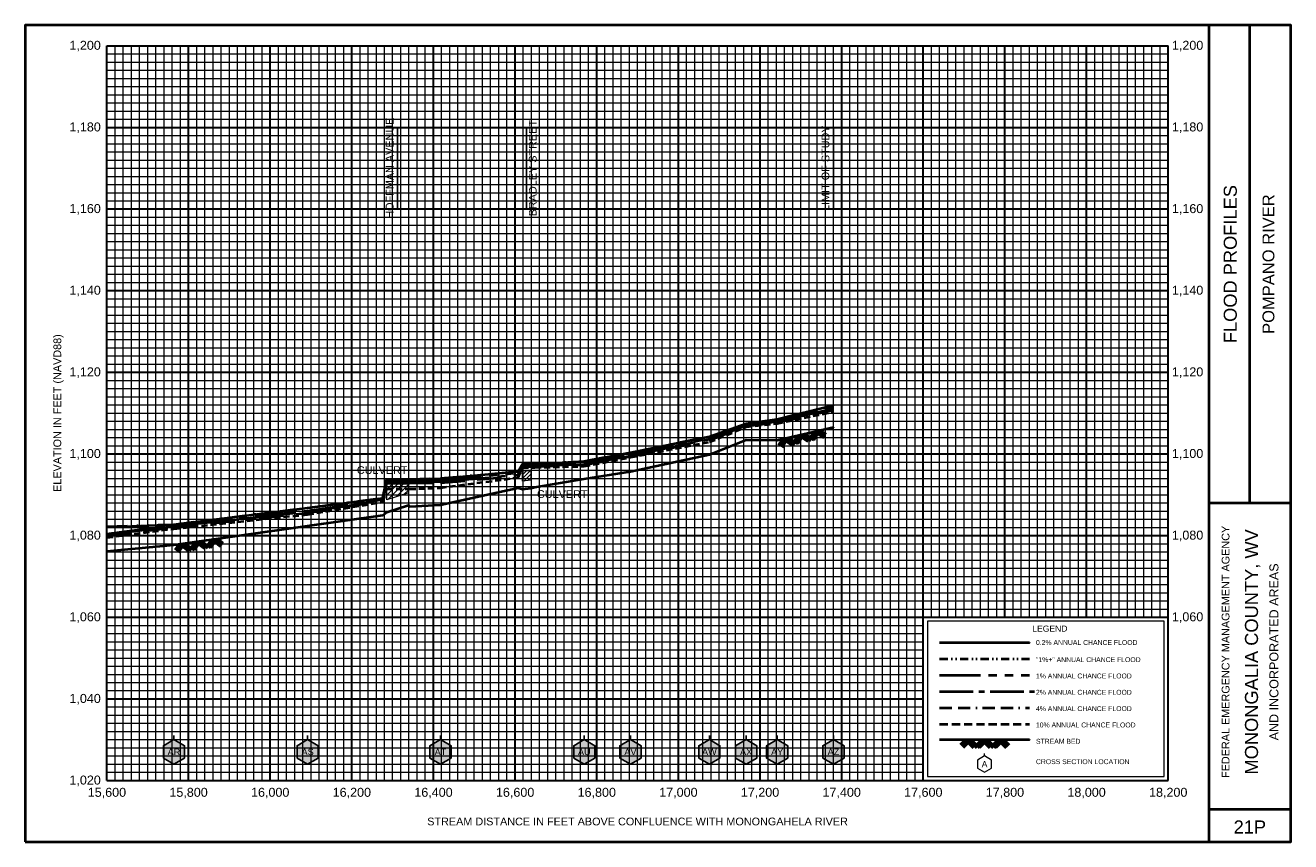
# Model space of a CAD drawing. Extents: x -200 to 18900, y -50 to 5850.
# Tile 4 of 7: x 3800 to 6900, y 3850 to 5850. Entities that reach past the tile are written whole.
import ezdxf
from ezdxf.enums import TextEntityAlignment as Align

# ---------------------------------------------------------------- set-up
doc = ezdxf.new("R2010")
doc.units = 0
doc.header["$LTSCALE"] = 200
for name, pattern in [('BORDERX2', [3.5, 1, -0.5, 1, -0.5, 0, -0.5]), ('CENTER2', [1.125, 0.75, -0.125, 0.125, -0.125]), ('DIVIDE', [1.25, 0.5, -0.25, 0, -0.25, 0, -0.25]), ('HIDDEN', [0.375, 0.25, -0.125]), ('PHANTOM2', [1.25, 0.625, -0.125, 0.125, -0.125, 0.125, -0.125])]:
    doc.linetypes.add(name, pattern=pattern)
for name, color, linetype, lineweight in [('BORDERLINE', 7, 'Continuous', 40), ('CULVERT', 7, 'Continuous', 0), ('GRID_MAJOR', 7, 'Continuous', 30), ('GRID_MINOR', 7, 'Continuous', 5), ('GRIDS', 7, 'Continuous', 20), ('LEGEND_BOX', 7, 'Continuous', 20), ('LEGEND_XSEC', 7, 'Continuous', 20), ('ROCK', 5, 'Continuous', 40), ('STREAM', 5, 'Continuous', 40), ('TEXT', 7, 'Continuous', 25), ('WS10', 6, 'HIDDEN', 40), ('WS100', 2, 'PHANTOM2', 40), ('WS1PLUS', 1, 'DIVIDE', 40), ('WS25', 14, 'BORDERX2', 40), ('WS50', 143, 'CENTER2', 40), ('WS500', 4, 'Continuous', 40), ('XSEC', 7, 'Continuous', 25), ('XSECTEXTLINE', 7, 'Continuous', 25)]:
    doc.layers.add(name, color=color, linetype=linetype, lineweight=lineweight)
doc.styles.get("Standard").update_dxf_attribs({"font": 'Arial', "height": 20})

# ---------------------------------------------------------------- blocks, each defined once
blk = doc.blocks.new('BORDER')
at = {"layer": 'BORDERLINE', "transparency": 33554687}
blk.add_line((14, 3.4), (14, 9.25), dxfattribs=at)
blk.add_lwpolyline([(-1, -0.75), (14.5, -0.75), (14.5, 9.25), (-1, 9.25), (-1, -0.75)], close=True, dxfattribs=at)
for points in [[(13.5, -0.75), (13.5, 9.25)], [(13.5, 3.4), (14.5, 3.4)], [(13.5, -0.35), (14.5, -0.35)]]:
    blk.add_lwpolyline(points, dxfattribs=at)
at = {"layer": 'GRID_MAJOR', "linetype": 'Continuous', "transparency": 33554687}
for p, q in [((11, 2), (11, 9)), ((12, 2), (12, 9))]:
    blk.add_line(p, q, dxfattribs=at)
at = {"layer": 'GRID_MAJOR', "transparency": 33554687}
blk.add_line((0, 1), (10, 1), dxfattribs=at)
for points in [[(0, 0), (0, 9)], [(0, 9), (13, 9)], [(1, 0), (1, 9)], [(2, 0), (2, 9)], [(3, 0), (3, 9)], [(4, 0), (4, 9)], [(5, 0), (5, 9)], [(6, 0), (6, 9)], [(7, 0), (7, 9)], [(8, 0), (8, 9)], [(9, 0), (9, 9)], [(10, 0), (10, 9)], [(13, 0), (13, 9)], [(0, 7), (13, 7)], [(0, 6), (13, 6)], [(0, 5), (13, 5)], [(0, 4), (13, 4)], [(0, 3), (13, 3)], [(0, 2), (13, 2)], [(0, 0), (13, 0)]]:
    blk.add_lwpolyline(points, dxfattribs=at)
at = {"layer": 'GRID_MAJOR', "linetype": 'Continuous', "transparency": 33554687}
blk.add_lwpolyline([(0, 8), (13, 8)], dxfattribs=at)
at = {"layer": 'GRID_MINOR', "color": 8, "linetype": 'Continuous', "transparency": 33554687}
for points in [[(0.1, 0), (0.1, 9)], [(0.2, 0), (0.2, 9)], [(0.3, 0), (0.3, 9)], [(0.4, 0), (0.4, 9)], [(0.5, 0), (0.5, 9)], [(0.6, 0), (0.6, 9)], [(0.7, 0), (0.7, 9)], [(0.8, 0), (0.8, 9)], [(0.9, 0), (0.9, 9)], [(1.1, 0), (1.1, 9)], [(1.2, 0), (1.2, 9)], [(1.3, 0), (1.3, 9)], [(1.4, 0), (1.4, 9)], [(1.5, 0), (1.5, 9)], [(1.6, 0), (1.6, 9)], [(1.7, 0), (1.7, 9)], [(1.8, 0), (1.8, 9)], [(1.9, 0), (1.9, 9)], [(2.1, 0), (2.1, 9)], [(2.2, 0), (2.2, 9)], [(2.3, 0), (2.3, 9)], [(2.4, 0), (2.4, 9)], [(2.5, 0), (2.5, 9)], [(2.6, 0), (2.6, 9)], [(2.7, 0), (2.7, 9)], [(2.8, 0), (2.8, 9)], [(2.9, 0), (2.9, 9)], [(3.1, 0), (3.1, 9)], [(3.2, 0), (3.2, 9)], [(3.3, 0), (3.3, 9)], [(3.4, 0), (3.4, 9)], [(3.5, 0), (3.5, 9)], [(3.6, 0), (3.6, 9)], [(3.7, 0), (3.7, 9)], [(3.8, 0), (3.8, 9)], [(3.9, 0), (3.9, 9)], [(4.1, 0), (4.1, 9)], [(4.2, 0), (4.2, 9)], [(4.3, 0), (4.3, 9)], [(4.4, 0), (4.4, 9)], [(4.5, 0), (4.5, 9)], [(4.6, 0), (4.6, 9)], [(4.7, 0), (4.7, 9)], [(4.8, 0), (4.8, 9)], [(4.9, 0), (4.9, 9)], [(5.1, 0), (5.1, 9)], [(5.2, 0), (5.2, 9)], [(5.3, 0), (5.3, 9)], [(5.4, 0), (5.4, 9)], [(5.5, 0), (5.5, 9)], [(5.6, 0), (5.6, 9)], [(5.7, 0), (5.7, 9)], [(5.8, 0), (5.8, 9)], [(5.9, 0), (5.9, 9)], [(6.1, 0), (6.1, 9)], [(6.2, 0), (6.2, 9)], [(6.3, 0), (6.3, 9)], [(6.4, 0), (6.4, 9)], [(6.5, 0), (6.5, 9)], [(6.6, 0), (6.6, 9)], [(6.7, 0), (6.7, 9)], [(6.8, 0), (6.8, 9)], [(6.9, 0), (6.9, 9)], [(7.1, 0), (7.1, 9)], [(7.2, 0), (7.2, 9)], [(7.3, 0), (7.3, 9)], [(7.4, 0), (7.4, 9)], [(7.5, 0), (7.5, 9)], [(7.6, 0), (7.6, 9)], [(7.7, 0), (7.7, 9)], [(7.8, 0), (7.8, 9)], [(7.9, 0), (7.9, 9)], [(8.1, 0), (8.1, 9)], [(8.2, 0), (8.2, 9)], [(8.3, 0), (8.3, 9)], [(8.4, 0), (8.4, 9)], [(8.5, 0), (8.5, 9)], [(8.6, 0), (8.6, 9)], [(8.7, 0), (8.7, 9)], [(8.8, 0), (8.8, 9)], [(8.9, 0), (8.9, 9)], [(9.1, 0), (9.1, 9)], [(9.2, 0), (9.2, 9)], [(9.3, 0), (9.3, 9)], [(9.4, 0), (9.4, 9)], [(9.5, 0), (9.5, 9)], [(9.6, 0), (9.6, 9)], [(9.7, 0), (9.7, 9)], [(9.8, 0), (9.8, 9)], [(9.9, 0), (9.9, 9)], [(10.1, 2), (10.1, 9)], [(10.2, 2), (10.2, 9)], [(10.3, 2), (10.3, 9)], [(10.4, 2), (10.4, 9)], [(10.5, 2), (10.5, 9)], [(10.6, 2), (10.6, 9)], [(10.7, 2), (10.7, 9)], [(10.8, 2), (10.8, 9)], [(10.9, 2), (10.9, 9)], [(11.1, 2), (11.1, 9)], [(11.2, 2), (11.2, 9)], [(11.3, 2), (11.3, 9)], [(11.4, 2), (11.4, 9)], [(11.5, 2), (11.5, 9)], [(11.6, 2), (11.6, 9)], [(11.7, 2), (11.7, 9)], [(11.8, 2), (11.8, 9)], [(11.9, 2), (11.9, 9)], [(12.1, 2), (12.1, 9)], [(12.2, 2), (12.2, 9)], [(12.3, 2), (12.3, 9)], [(12.4, 2), (12.4, 9)], [(12.5, 2), (12.5, 9)], [(12.6, 2), (12.6, 9)], [(12.7, 2), (12.7, 9)], [(12.8, 2), (12.8, 9)], [(12.9, 2), (12.9, 9)], [(0, 8.9), (13, 8.9)], [(0, 8.8), (13, 8.8)], [(0, 8.7), (13, 8.7)], [(0, 8.6), (13, 8.6)], [(0, 8.5), (13, 8.5)], [(0, 8.4), (13, 8.4)], [(0, 8.3), (13, 8.3)], [(0, 8.2), (13, 8.2)], [(0, 8.1), (13, 8.1)], [(0, 7.9), (13, 7.9)], [(0, 7.8), (13, 7.8)], [(0, 7.7), (13, 7.7)], [(0, 7.6), (13, 7.6)], [(0, 7.5), (13, 7.5)], [(0, 7.4), (13, 7.4)], [(0, 7.3), (13, 7.3)], [(0, 7.2), (13, 7.2)], [(0, 7.1), (13, 7.1)], [(0, 6.9), (13, 6.9)], [(0, 6.8), (13, 6.8)], [(0, 6.7), (13, 6.7)], [(0, 6.6), (13, 6.6)], [(0, 6.5), (13, 6.5)], [(0, 6.4), (13, 6.4)], [(0, 6.3), (13, 6.3)], [(0, 6.2), (13, 6.2)], [(0, 6.1), (13, 6.1)], [(0, 5.9), (13, 5.9)], [(0, 5.8), (13, 5.8)], [(0, 5.7), (13, 5.7)], [(0, 5.6), (13, 5.6)], [(0, 5.5), (13, 5.5)], [(0, 5.4), (13, 5.4)], [(0, 5.3), (13, 5.3)], [(0, 5.2), (13, 5.2)], [(0, 5.1), (13, 5.1)], [(0, 4.9), (13, 4.9)], [(0, 4.8), (13, 4.8)], [(0, 4.7), (13, 4.7)], [(0, 4.6), (13, 4.6)], [(0, 4.5), (13, 4.5)], [(0, 4.4), (13, 4.4)], [(0, 4.3), (13, 4.3)], [(0, 4.2), (13, 4.2)], [(0, 4.1), (13, 4.1)], [(0, 3.9), (13, 3.9)], [(0, 3.8), (13, 3.8)], [(0, 3.7), (13, 3.7)], [(0, 3.6), (13, 3.6)], [(0, 3.5), (13, 3.5)], [(0, 3.4), (13, 3.4)], [(0, 3.3), (13, 3.3)], [(0, 3.2), (13, 3.2)], [(0, 3.1), (13, 3.1)], [(0, 2.9), (13, 2.9)], [(0, 2.8), (13, 2.8)], [(0, 2.7), (13, 2.7)], [(0, 2.6), (13, 2.6)], [(0, 2.5), (13, 2.5)], [(0, 2.4), (13, 2.4)], [(0, 2.3), (13, 2.3)], [(0, 2.2), (13, 2.2)], [(0, 2.1), (13, 2.1)], [(0, 1.9), (10, 1.9)], [(0, 1.8), (10, 1.8)], [(0, 1.7), (10, 1.7)], [(0, 1.6), (10, 1.6)], [(0, 1.5), (10, 1.5)], [(0, 1.4), (10, 1.4)], [(0, 1.3), (10, 1.3)], [(0, 1.2), (10, 1.2)], [(0, 1.1), (10, 1.1)], [(0, 0.9), (10, 0.9)], [(0, 0.8), (10, 0.8)], [(0, 0.7), (10, 0.7)], [(0, 0.6), (10, 0.6)], [(0, 0.5), (10, 0.5)], [(0, 0.4), (10, 0.4)], [(0, 0.3), (10, 0.3)], [(0, 0.2), (10, 0.2)], [(0, 0.1), (10, 0.1)]]:
    blk.add_lwpolyline(points, dxfattribs=at)
blk = doc.blocks.new('ROCK', base_point=(0.312992, 0.001282))
at = {"layer": 'ROCK', "color": 5, "transparency": 33554687}
for p, q in [((0.375301, 0.001282), (0.312992, -0.061027)), ((0.412987, 0.001282), (0.331835, -0.07987)), ((0.450728, 0.001282), (0.350678, -0.098768)), ((0.450728, 0.001282), (0.550778, -0.098768)), ((0.575401, 0.001282), (0.513092, -0.061027)), ((0.613087, 0.001282), (0.531935, -0.07987)), ((0.650828, 0.001282), (0.550778, -0.098768)), ((0.650828, 0.001282), (0.750878, -0.098768)), ((0.775501, 0.001282), (0.713192, -0.061027)), ((0.813187, 0.001282), (0.732035, -0.07987)), ((0.850928, 0.001282), (0.750878, -0.098768)), ((0.850928, 0.001282), (0.913234, -0.06103)), ((0.413042, -0.036404), (0.475407, -0.098768)), ((0.431885, -0.017561), (0.513092, -0.098768)), ((0.613142, -0.036404), (0.675507, -0.098768)), ((0.631985, -0.017561), (0.713192, -0.098768)), ((0.813242, -0.036404), (0.875607, -0.098768)), ((0.832085, -0.017561), (0.895905, -0.08317))]:
    blk.add_line(p, q, dxfattribs=at)

msp = doc.modelspace()

# ---------------------------------------------------------------- hatches: boundary and pattern name
at = {"layer": 'CULVERT'}
h = msp.add_hatch(dxfattribs=at)
h.set_pattern_fill('ANSI31', color=9, scale=2, style=0, pattern_type=2)
h.paths.add_polyline_path([(5018.1, 4733.3), (5018.1, 4759.5), (5038.1, 4759.5), (5038.1, 4735.3)], flags=0)
h = msp.add_hatch(dxfattribs=at)
h.set_pattern_fill('ANSI31', color=9, scale=3, style=0, pattern_type=2)
h.paths.add_polyline_path([(4685.8, 4687.6), (4685.8, 4727.5), (4738.4, 4727.2), (4738.4, 4704.3)], flags=0)
at = {"layer": 'XSEC', "linetype": 'Continuous'}
for points in [[(4164.2, 4100), (4138.2, 4085), (4138.2, 4055), (4164.2, 4040), (4190.1, 4055), (4190.1, 4085)], [(4491.7, 4100), (4465.7, 4085), (4465.7, 4055), (4491.7, 4040), (4517.7, 4055), (4517.7, 4085)], [(4817.1, 4100), (4791.1, 4085), (4791.1, 4055), (4817.1, 4040), (4843.1, 4055), (4843.1, 4085)], [(5169.5, 4100), (5143.5, 4085), (5143.5, 4055), (5169.5, 4040), (5195.5, 4055), (5195.5, 4085)], [(5282.5, 4100), (5256.5, 4085), (5256.5, 4055), (5282.5, 4040), (5308.5, 4055), (5308.5, 4085)], [(5475.9, 4100), (5449.9, 4085), (5449.9, 4055), (5475.9, 4040), (5501.9, 4055), (5501.9, 4085)], [(5565.9, 4100), (5539.9, 4085), (5539.9, 4055), (5565.9, 4040), (5591.8, 4055), (5591.8, 4085)], [(5642, 4100), (5616.1, 4085), (5616.1, 4055), (5642, 4040), (5668, 4055), (5668, 4085)], [(5779.8, 4100), (5753.8, 4085), (5753.8, 4055), (5779.8, 4040), (5805.8, 4055), (5805.8, 4085)]]:
    msp.add_hatch(color=255, dxfattribs=at).paths.add_polyline_path(points, flags=0)

# ---------------------------------------------------------------- linework, layer by layer
at = {"layer": 'CULVERT', "transparency": 33554687}
for points in [[(5018.1, 4733.3), (5018.1, 4759.5), (5038.1, 4759.5), (5038.1, 4735.3)], [(4685.8, 4687.6), (4685.8, 4727.5), (4738.4, 4727.2), (4738.4, 4704.3)]]:
    msp.add_lwpolyline(points, close=True, dxfattribs=at)
at = {"layer": 'LEGEND_BOX', "color": 0, "ltscale": 0.8, "transparency": 33554687}
msp.add_lwpolyline([(6010, 4390), (6010, 4010), (6590, 4010), (6590, 4390), (6010, 4390), (6010, 4390)], dxfattribs=at)
at = {"layer": 'LEGEND_XSEC', "color": 0, "transparency": 33554687}
msp.add_lwpolyline([(6150, 4060), (6132.7, 4050), (6132.7, 4030), (6150, 4020), (6167.3, 4030), (6167.3, 4050), (6150, 4060), (6150, 4066), (6150, 4066)], dxfattribs=at)
at = {"layer": 'STREAM', "color": 5, "transparency": 33554687}
msp.add_lwpolyline([(4000, 4561.4), (4164.2, 4577.5), (4491.7, 4624.2), (4676.2, 4649.7), (4685.8, 4657.6), (4738.4, 4674.3), (4741.4, 4671.5), (4817.1, 4675.6), (5007.3, 4716.9), (5018.1, 4713.3), (5038.1, 4715.7), (5048.6, 4718.7), (5169.5, 4738.7), (5282.5, 4757), (5475.9, 4798.7), (5565.9, 4834.6), (5642, 4833.7), (5779.8, 4865.7), (5779.8, 4865.7)], dxfattribs=at)
at = {"layer": 'STREAM', "color": 5, "ltscale": 0.4, "transparency": 33554687}
msp.add_lwpolyline([(6040, 4100), (6260, 4100), (6260, 4100)], dxfattribs=at)
at = {"layer": 'TEXT', "color": 0, "transparency": 33554687}
msp.add_lwpolyline([(5779.8, 5400), (5779.8, 5600), (5779.8, 5600)], dxfattribs=at)
at = {"layer": 'WS10', "color": 6, "ltscale": 0.3, "transparency": 33554687}
msp.add_lwpolyline([(4000, 4595.2), (4164.2, 4616.8), (4491.7, 4651.8), (4676.2, 4682.1), (4685.8, 4714.1), (4738.4, 4714.1), (4741.4, 4714.1), (4817.1, 4717.1), (5007.3, 4741.9), (5018.1, 4766.9), (5038.1, 4766.9), (5048.6, 4766.9), (5169.5, 4769.7), (5282.5, 4791.7), (5475.9, 4829.2), (5565.9, 4866), (5642, 4874.5), (5779.8, 4903.5), (5779.8, 4903.5)], dxfattribs=at)
at = {"layer": 'WS10', "color": 6, "ltscale": 0.4, "transparency": 33554687}
msp.add_lwpolyline([(6040, 4138), (6260, 4138), (6260, 4138)], dxfattribs=at)
at = {"layer": 'WS100', "color": 2, "ltscale": 0.8, "transparency": 33554687}
for points in [[(4000, 4604.6), (4164.2, 4625), (4491.7, 4660.9), (4676.2, 4688.3), (4685.8, 4733.6), (4738.4, 4733.6), (4741.4, 4733.6), (4817.1, 4735.1), (5007.3, 4753.6), (5018.1, 4772.2), (5038.1, 4772.2), (5048.6, 4772.2), (5169.5, 4777.4), (5282.5, 4796.9), (5475.9, 4838.2), (5565.9, 4871.1), (5642, 4881.3), (5779.8, 4913.6), (5779.8, 4913.6)], [(6040, 4258), (6260, 4258), (6260, 4258)]]:
    msp.add_lwpolyline(points, dxfattribs=at)
at = {"layer": 'WS1PLUS', "color": 1, "ltscale": 0.5, "transparency": 33554687}
msp.add_lwpolyline([(4000, 4622.4), (4164.2, 4627.4), (4491.7, 4668), (4676.2, 4692), (4685.8, 4738.1), (4738.4, 4738.1), (4741.4, 4738.1), (4817.1, 4740.2), (5007.3, 4757.2), (5018.1, 4775.5), (5038.1, 4775.5), (5048.6, 4775.5), (5169.5, 4782.5), (5282.5, 4803.6), (5475.9, 4842.8), (5565.9, 4874.3), (5642, 4885.2), (5779.8, 4919.6), (5779.8, 4919.6)], dxfattribs=at)
at = {"layer": 'WS1PLUS', "color": 1, "ltscale": 0.2, "transparency": 33554687}
msp.add_lwpolyline([(6040, 4298), (6260, 4298), (6260, 4298)], dxfattribs=at)
at = {"layer": 'WS25', "color": 14, "ltscale": 0.3, "transparency": 33554687}
msp.add_lwpolyline([(4000, 4599.5), (4164.2, 4620.1), (4491.7, 4655.4), (4676.2, 4684.8), (4685.8, 4728), (4738.4, 4728), (4741.4, 4728), (4817.1, 4729.3), (5007.3, 4745.5), (5018.1, 4769.2), (5038.1, 4769.2), (5048.6, 4769.2), (5169.5, 4772.9), (5282.5, 4794), (5475.9, 4833.7), (5565.9, 4868.1), (5642, 4877.4), (5779.8, 4907.8), (5779.8, 4907.8)], dxfattribs=at)
at = {"layer": 'WS25', "color": 14, "ltscale": 0.15, "transparency": 33554687}
msp.add_lwpolyline([(6040, 4178), (6260, 4178), (6260, 4178)], dxfattribs=at)
at = {"layer": 'WS50', "color": 143, "ltscale": 0.8, "transparency": 33554687}
msp.add_lwpolyline([(4000, 4602.2), (4164.2, 4622.8), (4491.7, 4658.5), (4676.2, 4686.4), (4685.8, 4731.1), (4738.4, 4731.1), (4741.4, 4731.1), (4817.1, 4732.6), (5007.3, 4748.5), (5018.1, 4770.9), (5038.1, 4770.9), (5048.6, 4770.9), (5169.5, 4775.1), (5282.5, 4795.6), (5475.9, 4836.2), (5565.9, 4869.6), (5642, 4879.5), (5779.8, 4910.9), (5779.8, 4910.9)], dxfattribs=at)
at = {"layer": 'WS50', "color": 143, "ltscale": 0.55, "transparency": 33554687}
msp.add_lwpolyline([(6040, 4218), (6272, 4218), (6272, 4218)], dxfattribs=at)
at = {"layer": 'WS500', "color": 4, "ltscale": 0.8, "transparency": 33554687}
for points in [[(4000, 4620.5), (4164.2, 4627.4), (4491.7, 4668), (4676.2, 4691.9), (4685.8, 4737.9), (4738.4, 4737.9), (4741.4, 4737.9), (4817.1, 4740.1), (5007.3, 4757.2), (5018.1, 4775.2), (5038.1, 4775.2), (5048.6, 4775.2), (5169.5, 4782.5), (5282.5, 4803.6), (5475.9, 4842.8), (5565.9, 4874.3), (5642, 4885.2), (5779.8, 4919.6), (5779.8, 4919.6)], [(6040, 4338), (6260, 4338), (6260, 4338)]]:
    msp.add_lwpolyline(points, dxfattribs=at)
at = {"layer": 'XSEC', "color": 0, "transparency": 33554687}
for points in [[(4164.2, 4100), (4138.2, 4085), (4138.2, 4055), (4164.2, 4040), (4190.1, 4055), (4190.1, 4085), (4164.2, 4100), (4164.2, 4110), (4164.2, 4110)], [(4164.2, 4100), (4138.2, 4085), (4138.2, 4055), (4164.2, 4040), (4190.1, 4055), (4190.1, 4085), (4164.2, 4100)], [(4491.7, 4100), (4465.7, 4085), (4465.7, 4055), (4491.7, 4040), (4517.7, 4055), (4517.7, 4085), (4491.7, 4100), (4491.7, 4110), (4491.7, 4110)], [(4491.7, 4100), (4465.7, 4085), (4465.7, 4055), (4491.7, 4040), (4517.7, 4055), (4517.7, 4085), (4491.7, 4100)], [(4817.1, 4100), (4791.1, 4085), (4791.1, 4055), (4817.1, 4040), (4843.1, 4055), (4843.1, 4085), (4817.1, 4100), (4817.1, 4110), (4817.1, 4110)], [(4817.1, 4100), (4791.1, 4085), (4791.1, 4055), (4817.1, 4040), (4843.1, 4055), (4843.1, 4085), (4817.1, 4100)], [(5169.5, 4100), (5143.5, 4085), (5143.5, 4055), (5169.5, 4040), (5195.5, 4055), (5195.5, 4085), (5169.5, 4100), (5169.5, 4110), (5169.5, 4110)], [(5169.5, 4100), (5143.5, 4085), (5143.5, 4055), (5169.5, 4040), (5195.5, 4055), (5195.5, 4085), (5169.5, 4100)], [(5282.5, 4100), (5256.5, 4085), (5256.5, 4055), (5282.5, 4040), (5308.5, 4055), (5308.5, 4085), (5282.5, 4100), (5282.5, 4110), (5282.5, 4110)], [(5282.5, 4100), (5256.5, 4085), (5256.5, 4055), (5282.5, 4040), (5308.5, 4055), (5308.5, 4085), (5282.5, 4100)], [(5475.9, 4100), (5449.9, 4085), (5449.9, 4055), (5475.9, 4040), (5501.9, 4055), (5501.9, 4085), (5475.9, 4100), (5475.9, 4110), (5475.9, 4110)], [(5475.9, 4100), (5449.9, 4085), (5449.9, 4055), (5475.9, 4040), (5501.9, 4055), (5501.9, 4085), (5475.9, 4100)], [(5565.9, 4100), (5539.9, 4085), (5539.9, 4055), (5565.9, 4040), (5591.8, 4055), (5591.8, 4085), (5565.9, 4100), (5565.9, 4110), (5565.9, 4110)], [(5565.9, 4100), (5539.9, 4085), (5539.9, 4055), (5565.9, 4040), (5591.8, 4055), (5591.8, 4085), (5565.9, 4100)], [(5642, 4100), (5616.1, 4085), (5616.1, 4055), (5642, 4040), (5668, 4055), (5668, 4085), (5642, 4100), (5642, 4110), (5642, 4110)], [(5642, 4100), (5616.1, 4085), (5616.1, 4055), (5642, 4040), (5668, 4055), (5668, 4085), (5642, 4100)], [(5779.8, 4100), (5753.8, 4085), (5753.8, 4055), (5779.8, 4040), (5805.8, 4055), (5805.8, 4085), (5779.8, 4100), (5779.8, 4110), (5779.8, 4110)], [(5779.8, 4100), (5753.8, 4085), (5753.8, 4055), (5779.8, 4040), (5805.8, 4055), (5805.8, 4085), (5779.8, 4100)]]:
    msp.add_lwpolyline(points, dxfattribs=at)
at = {"layer": 'XSECTEXTLINE', "color": 0, "transparency": 33554687}
for points in [[(4712.1, 5400), (4712.1, 5600), (4712.1, 5600)], [(5028.1, 5400), (5028.1, 5600), (5028.1, 5600)]]:
    msp.add_lwpolyline(points, dxfattribs=at)

# ---------------------------------------------------------------- block references
at = {"layer": 'GRIDS', "transparency": 33554687, "xscale": 200, "yscale": 200, "zscale": 200}
msp.add_blockref('BORDER', (4000, 4000), dxfattribs=at)
at = {"layer": 'ROCK', "color": 5, "transparency": 33554687, "xscale": 200, "yscale": 200, "zscale": 200}
for p, rotation in [((5642, 4833.7), 13.073619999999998), ((4164.2, 4577.5), 8.115201)]:
    msp.add_blockref('ROCK', p, dxfattribs=dict(at, rotation=rotation))
msp.add_blockref('ROCK', (6090, 4100), dxfattribs=at)

# ---------------------------------------------------------------- texts
at = {"layer": 'TEXT', "color": 0, "transparency": 33554687}
for s, p in [('1,200', (3985, 5790)), ('1,180', (3985, 5590)), ('1,160', (3985, 5390)), ('1,140', (3985, 5190)), ('1,120', (3985, 4990)), ('1,100', (3985, 4790)), ('1,080', (3985, 4590)), ('1,060', (3985, 4390)), ('1,040', (3985, 4190)), ('1,020', (3985, 3990))]:
    msp.add_text(s, height=22, dxfattribs=at).set_placement(p, align=Align.RIGHT)
for s, p in [('1,200', (6609, 5790)), ('1,180', (6609, 5590)), ('1,160', (6609, 5390)), ('1,140', (6609, 5190)), ('1,120', (6609, 4990)), ('1,100', (6609, 4790)), ('1,080', (6609, 4590)), ('1,060', (6609, 4390))]:
    msp.add_text(s, height=22, dxfattribs=at).set_placement(p)
at = {"layer": 'TEXT', "transparency": 33554687}
for s, height, p in [('HOFFMAN AVENUE', 19, (4702.1, 5500)), ('BRADLEY STREET', 19, (5052.7, 5500)), ('LIMIT OF STUDY', 19, (5769.8, 5500)), ('FLOOD PROFILES', 32, (6768, 5265)), ('POMPANO RIVER', 29, (6860, 5265)), ('ELEVATION IN FEET (NAVD88)', 19, (3888, 4900)), ('FEDERAL EMERGENCY MANAGEMENT AGENCY', 19, (6750, 4315)), ('MONONGALIA COUNTY, WV', 32, (6820, 4315)), ('AND INCORPORATED AREAS', 22, (6870, 4315))]:
    msp.add_text(s, height=height, rotation=90, dxfattribs=at).set_placement(p, align=Align.CENTER)
for s, height, p in [('CULVERT', 19, (4674.2, 4750.8)), ('CULVERT', 19, (5115.4, 4692)), ('15,600', 22, (4000, 3960)), ('15,800', 22, (4200, 3960)), ('16,000', 22, (4400, 3960)), ('16,200', 22, (4600, 3960)), ('16,400', 22, (4800, 3960)), ('16,600', 22, (5000, 3960)), ('16,800', 22, (5200, 3960)), ('17,000', 22, (5400, 3960)), ('17,200', 22, (5600, 3960)), ('17,400', 22, (5800, 3960)), ('17,600', 22, (6000, 3960)), ('17,800', 22, (6200, 3960)), ('18,000', 22, (6400, 3960)), ('18,200', 22, (6600, 3960)), ('STREAM DISTANCE IN FEET ABOVE CONFLUENCE WITH MONONGAHELA RIVER', 19, (5300, 3890)), ('21P', 32, (6800, 3870))]:
    msp.add_text(s, height=height, dxfattribs=at).set_placement(p, align=Align.CENTER)
msp.add_text('LEGEND', height=15, dxfattribs=at).set_placement((6310, 4360), align=Align.BOTTOM_CENTER)
for s, p in [('0.2% ANNUAL CHANCE FLOOD', (6276, 4332)), ('"1%+" ANNUAL CHANCE FLOOD', (6276, 4290)), ('1% ANNUAL CHANCE FLOOD', (6276, 4250)), ('2% ANNUAL CHANCE FLOOD', (6276, 4210)), ('4% ANNUAL CHANCE FLOOD', (6276, 4170)), ('10% ANNUAL CHANCE FLOOD', (6276, 4130)), ('STREAM BED', (6276, 4090)), ('CROSS SECTION LOCATION', (6276, 4040))]:
    msp.add_text(s, height=12, dxfattribs=at).set_placement(p)
at = {"layer": 'TEXT', "color": 1, "transparency": 33554687}
for s, p in [('AR', (4164.2, 4070)), ('AS', (4491.7, 4070)), ('AT', (4817.1, 4070)), ('AU', (5169.5, 4070)), ('AV', (5282.5, 4070)), ('AW', (5475.9, 4070)), ('AX', (5565.9, 4070)), ('AY', (5642, 4070)), ('AZ', (5779.8, 4070))]:
    msp.add_text(s, height=16, dxfattribs=at).set_placement(p, align=Align.MIDDLE)
at = {"layer": 'TEXT', "transparency": 33554687}
msp.add_text('A', height=15, dxfattribs=at).set_placement((6150, 4040), align=Align.MIDDLE)

doc.saveas('drawing.dxf')
